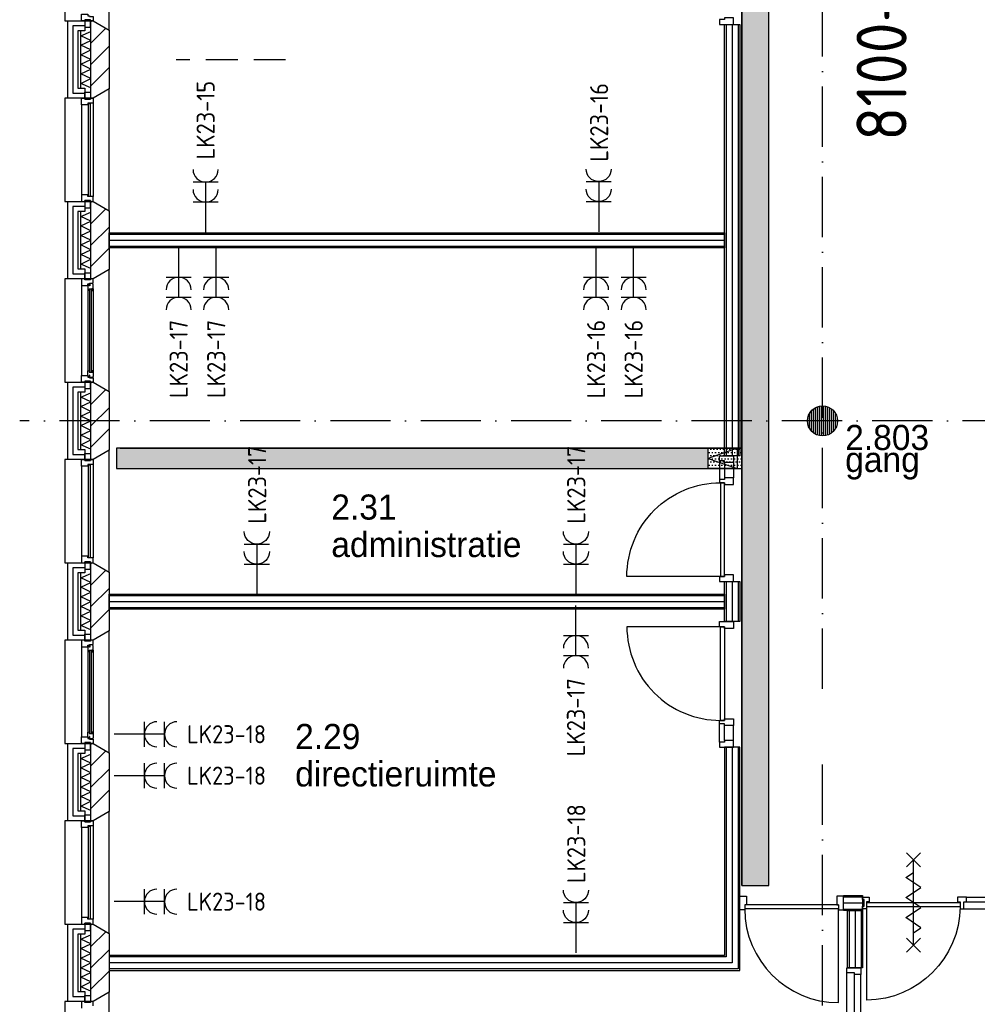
# Model space of a CAD drawing. Header units: millimetres. Extents: x -6587 to 112885, y 244 to 84344.
# Tile 33 of 57: x 67198 to 76742, y 14294 to 24104. Entities that reach past the tile are written whole.
import ezdxf
from ezdxf.enums import TextEntityAlignment as Align

# ---------------------------------------------------------------- set-up
doc = ezdxf.new("R2010")
doc.units = ezdxf.units.MM
doc.header["$LTSCALE"] = 100
doc.linetypes.add('DASHDOT', pattern=[9, 6, -1.5, 0, -1.5])
doc.linetypes.add('HIDDEN2', pattern=[4.7625, 3.175, -1.5875])
doc.layers.get('0').update_dxf_attribs({"color": 9, "linetype": 'CONTINUOUS'})
for name, color, linetype in [('AL$1----_TEKST', 7, 'CONTINUOUS'), ('AL$7----_STRAMIEN', 1, 'DASHDOT'), ('AL21----_BUITENWAND', 4, 'CONTINUOUS'), ('AL21K---_ISOLATIE', 1, 'CONTINUOUS'), ('AL22----_BINNENWAND', 7, 'CONTINUOUS'), ('AL28----_KONSTRUKTIE', 3, 'CONTINUOUS'), ('AL31----_BUITENKOZ', 7, 'CONTINUOUS'), ('AL32----_BINNENKOZ', 7, 'CONTINUOUS'), ('AL32----_DRAAIRICHTING', 1, 'CONTINUOUS'), ('ALL-----_REFLIJNEN', 8, 'CONTINUOUS'), ('ALXA3---_VOLZWART', 14, 'CONTINUOUS'), ('ALXAA---_GEWBETON', 12, 'CONTINUOUS'), ('ALXAB---_PREFABBETON', 1, 'CONTINUOUS'), ('BL$2----', 7, 'CONTINUOUS'), ('BOUW', 8, 'CONTINUOUS'), ('EB62203-_ATTRIB', 2, 'CONTINUOUS'), ('EL62203-_KRACHT-WCD230', 3, 'CONTINUOUS'), ('KABELGOOT1', 8, 'CONTINUOUS'), ('LIJN025', 10, 'CONTINUOUS')]:
    doc.layers.add(name, color=color, linetype=linetype)
doc.styles.add('1_8', font='iso', dxfattribs={"width": 0.7, "height": 1.8})
doc.styles.add('2_0', font='iso', dxfattribs={"height": 200})
doc.styles.add('BURO-025', font='BUROFONT.shx', dxfattribs={"height": 250})
doc.styles.add('NORATT', font='isocp.shx')
doc.styles.get("Standard").update_dxf_attribs({"font": 'iso.shx'})
pattern_1 = [(0, (-1717.716, 188607.497), (15.875, 31.75), [0, -31.75])]

# ---------------------------------------------------------------- blocks, each defined once
blk = doc.blocks.new('ES3W2A')
for p, q in [((1.25, 2), (-1.25, 2)), ((0, 2), (0, -3)), ((1.25, 0), (-1.25, 0))]:
    blk.add_line(p, q)
for centre in [(0, 3.25), (0, 1.25)]:
    blk.add_arc(centre, 1.25, 180, 0)
at = {"color": 0, "style": 'NORATT'}
for tag, flags, p in [('VERMOGEN', 9, (-2.5, 5)), ('GROEP', 8, (0, 5)), ('SCHAK', 8, (2.5, 5)), ('GELIJK', 9, (5, 5)), ('KAST', 9, (7, 5)), ('TAL', 8, (2.5, 5))]:
    blk.add_attdef(tag, text='', height=1.8, rotation=90, dxfattribs=dict(at, flags=flags)).set_placement(p, align=Align.MIDDLE_CENTER)
at = {"color": 0, "style": 'NORATT', "flags": 8}
blk.add_attdef('DOEL', text='', height=1.8, rotation=90, dxfattribs=at).set_placement((-2.5, 5), align=Align.MIDDLE_LEFT)
at = {"color": 0, "style": 'NORATT', "flags": 9}
blk.add_attdef('M_CODE', text='', height=1.8, dxfattribs=at).set_placement((0, 0), align=Align.MIDDLE_CENTER)
blk = doc.blocks.new('EH100000')
at = {"linetype": 'ByBlock'}
for p, q in [((1, 0.5), (0, 0.5)), ((1, 0.5, 1), (0, 0.5, 1)), ((0, -0.5, 1), (1, -0.5, 1)), ((1, -0.5), (0, -0.5))]:
    blk.add_line(p, q, dxfattribs=at)
at = {"linetype": 'ByBlock', "invisible_edges": 15}
for points in [[(1, -0.5), (0, -0.5), (0, 0.5), (1, 0.5)], [(0, 0.5), (1, 0.5), (1, 0.5, 1), (0, 0.5, 1)], [(0, -0.5, 1), (1, -0.5, 1), (1, -0.5), (0, -0.5)]]:
    blk.add_3dface(points, dxfattribs=at)
at = {"linetype": 'ByBlock', "style": '2_0', "flags": 8}
blk.add_attdef('FUNCTIE', text='', height=0.5, dxfattribs=at).set_placement((0.5, 0), align=Align.MIDDLE)
at = {"linetype": 'ByBlock', "flags": 9}
blk.add_attdef('SCHOT', text='', height=0.5, dxfattribs=at).set_placement((0.5, 0), align=Align.MIDDLE)
blk = doc.blocks.new('EH100005')
blk.add_lwpolyline([(-1, -0.5), (0, -0.5), (0, 0.5), (-1, 0.5)])
at = {"style": '2_0', "flags": 9}
blk.add_attdef('HULPSTUK', text='', height=0.5, dxfattribs=at).set_placement((0, 0), align=Align.MIDDLE)
blk = doc.blocks.new('EH100001')
at = {"linetype": 'ByBlock'}
for p, q in [((1, 0.5, 1), (0, 0.5, 1)), ((0, -0.5, 1), (1, -0.5, 1))]:
    blk.add_line(p, q, dxfattribs=at)
blk.add_lwpolyline([(0, -0.5), (1, 0), (0, 0.5)], dxfattribs=at)
blk.add_lwpolyline([(0, -0.5), (1, 0), (0, 0.5)], dxfattribs=at)
blk.add_lwpolyline([(1, -0.5), (0, -0.5), (0, 0.5), (1, 0.5)], close=True, dxfattribs=at)
at = {"linetype": 'ByBlock', "invisible_edges": 15}
for points in [[(1, -0.5), (0, -0.5), (0, 0.5), (1, 0.5)], [(0, 0.5), (1, 0.5), (1, 0.5, 1), (0, 0.5, 1)], [(0, -0.5, 1), (1, -0.5, 1), (1, -0.5), (0, -0.5)]]:
    blk.add_3dface(points, dxfattribs=at)
at = {"style": '2_0', "flags": 8}
blk.add_attdef('FUNCTIE', text='', height=0.5, dxfattribs=at).set_placement((0.5, 0), align=Align.MIDDLE)
at = {"flags": 9}
blk.add_attdef('SCHOT', text='', height=0.5, dxfattribs=at).set_placement((0.5, 0), align=Align.MIDDLE)
blk = doc.blocks.new('A$Cb38f1ce1')
at = {"layer": 'ALXAA---_GEWBETON'}
h = blk.add_hatch(dxfattribs=at)
h.set_pattern_fill('GEWPBET', color=8, scale=100, angle=90, style=0)
h.set_pattern_definition([(90, (71947.848, 13579.993), (-20, 6e-15), [])])
edge = h.paths.add_edge_path()
edge.add_arc((71947.8, 13580), 150, 0, 360)
at = {"layer": 'KABELGOOT1'}
h = blk.add_hatch(dxfattribs=at)
h.set_pattern_fill('DOTS', color=256, scale=20, style=0)
h.set_pattern_definition(pattern_1)
h.paths.add_polyline_path([(71413.3, 22443.6), (71143.3, 22443.6), (71143.3, 8950.6), (71413.3, 8950.6)])
h = blk.add_hatch(dxfattribs=at)
h.set_pattern_fill('DOTS', color=256, scale=20, style=0)
h.set_pattern_definition(pattern_1)
h.paths.add_polyline_path([(70808.7, 13106.9), (70808.7, 13306.6), (64912.3, 13306.6), (64912.3, 13106.9)])
h = blk.add_hatch(dxfattribs=at)
h.set_pattern_fill('DOTS', color=256, scale=20, style=0)
h.set_pattern_definition([(0, (-1717.716, 190607.497), (15.875, 31.75), [0, -31.75])])
h.paths.add_polyline_path([(70808.9, 13306.9), (70808.9, 13106.6), (71141.3, 13106.6), (71141.3, 13306.6), (71081.3, 13306.6), (71081.3, 13306.9)])
at = {"layer": 'AL$7----_STRAMIEN', "color": 1}
for p, q in [((71947.7, 10911), (71947.7, 31816.9)), ((82044.9, 13580), (63947, 13580)), ((71947.7, 1456.2), (71947.7, 10284.5))]:
    blk.add_line(p, q, dxfattribs=at)
at = {"layer": 'AL21----_BUITENWAND', "color": 8}
for p, q in [((64427.7, 16795), (64427.7, 17565)), ((64427.7, 17565), (64596.7, 17565)), ((64596.7, 17565), (64596.7, 17465)), ((64596.7, 17465), (64527.7, 17465)), ((64527.7, 17465), (64527.7, 16895)), ((64527.7, 16895), (64596.7, 16895)), ((64596.7, 16895), (64596.7, 16795)), ((64596.7, 16795), (64427.7, 16795)), ((64427.7, 14995), (64427.7, 15765)), ((64427.7, 15765), (64596.7, 15765)), ((64596.7, 15765), (64596.7, 15665)), ((64596.7, 15665), (64527.7, 15665)), ((64527.7, 15665), (64527.7, 15095)), ((64527.7, 15095), (64596.7, 15095)), ((64596.7, 15095), (64596.7, 14995)), ((64596.7, 14995), (64427.7, 14995)), ((64427.7, 13195), (64427.7, 13965)), ((64427.7, 13965), (64596.7, 13965)), ((64596.7, 13965), (64596.7, 13865)), ((64596.7, 13865), (64527.7, 13865)), ((64527.7, 13865), (64527.7, 13295)), ((64527.7, 13295), (64596.7, 13295)), ((64596.7, 13295), (64596.7, 13195)), ((64596.7, 13195), (64427.7, 13195)), ((64427.7, 11395), (64427.7, 12165)), ((64427.7, 12165), (64596.7, 12165)), ((64596.7, 12165), (64596.7, 12065)), ((64596.7, 12065), (64527.7, 12065)), ((64527.7, 12065), (64527.7, 11495)), ((64527.7, 11495), (64596.7, 11495)), ((64596.7, 11495), (64596.7, 11395)), ((64596.7, 11395), (64427.7, 11395)), ((64427.7, 9595), (64427.7, 10365)), ((64427.7, 10365), (64596.7, 10365)), ((64596.7, 10365), (64596.7, 10265)), ((64596.7, 10265), (64527.7, 10265)), ((64527.7, 10265), (64527.7, 9695)), ((64527.7, 9695), (64596.7, 9695)), ((64596.7, 9695), (64596.7, 9595)), ((64596.7, 9595), (64427.7, 9595)), ((64427.7, 7795), (64427.7, 8565)), ((64427.7, 8565), (64596.7, 8565)), ((64596.7, 8565), (64596.7, 8465)), ((64596.7, 8465), (64527.7, 8465)), ((64527.7, 8465), (64527.7, 7895)), ((64527.7, 7895), (64596.7, 7895)), ((64596.7, 7895), (64596.7, 7795)), ((64596.7, 7795), (64427.7, 7795))]:
    blk.add_line(p, q, dxfattribs=at)
at = {"layer": 'AL21K---_ISOLATIE', "color": 8, "linetype": 'Continuous'}
for p, q in [((64557.7, 16895), (64557.7, 17465)), ((64557.7, 17417.5), (64657.7, 17460.8)), ((64657.7, 16895), (64657.7, 17465)), ((64657.7, 17370), (64557.7, 17417.5)), ((64557.7, 17322.5), (64657.7, 17370)), ((64657.7, 17275), (64557.7, 17322.5)), ((64557.7, 17227.5), (64657.7, 17275)), ((64657.7, 17180), (64557.7, 17227.5)), ((64557.7, 17132.5), (64657.7, 17180)), ((64657.7, 17085), (64557.7, 17132.5)), ((64557.7, 17037.5), (64657.7, 17085)), ((64657.7, 16990), (64557.7, 17037.5)), ((64557.7, 16942.5), (64657.7, 16990)), ((64657.7, 16899.2), (64557.7, 16942.5)), ((64557.7, 15095), (64557.7, 15665)), ((64557.7, 15617.5), (64657.7, 15660.8)), ((64657.7, 15570), (64557.7, 15617.5)), ((64657.7, 15095), (64657.7, 15665)), ((64557.7, 15522.5), (64657.7, 15570)), ((64657.7, 15475), (64557.7, 15522.5)), ((64557.7, 15427.5), (64657.7, 15475)), ((64657.7, 15380), (64557.7, 15427.5)), ((64557.7, 15332.5), (64657.7, 15380)), ((64657.7, 15285), (64557.7, 15332.5)), ((64557.7, 15237.5), (64657.7, 15285)), ((64657.7, 15190), (64557.7, 15237.5)), ((64557.7, 15142.5), (64657.7, 15190)), ((64657.7, 15099.2), (64557.7, 15142.5)), ((64557.7, 13295), (64557.7, 13865)), ((64557.7, 13817.5), (64657.7, 13860.8)), ((64657.7, 13295), (64657.7, 13865)), ((64657.7, 13770), (64557.7, 13817.5)), ((64557.7, 13722.5), (64657.7, 13770)), ((64657.7, 13675), (64557.7, 13722.5)), ((64557.7, 13627.5), (64657.7, 13675)), ((64657.7, 13580), (64557.7, 13627.5)), ((64557.7, 13532.5), (64657.7, 13580)), ((64657.7, 13485), (64557.7, 13532.5)), ((64557.7, 13437.5), (64657.7, 13485)), ((64657.7, 13390), (64557.7, 13437.5)), ((64557.7, 13342.5), (64657.7, 13390)), ((64657.7, 13299.2), (64557.7, 13342.5)), ((64557.7, 11495), (64557.7, 12065)), ((64557.7, 12017.5), (64657.7, 12060.8)), ((64657.7, 11970), (64557.7, 12017.5)), ((64557.7, 11922.5), (64657.7, 11970)), ((64657.7, 11495), (64657.7, 12065)), ((64657.7, 11875), (64557.7, 11922.5)), ((64557.7, 11827.5), (64657.7, 11875)), ((64657.7, 11780), (64557.7, 11827.5)), ((64557.7, 11732.5), (64657.7, 11780)), ((64657.7, 11685), (64557.7, 11732.5)), ((64557.7, 11637.5), (64657.7, 11685)), ((64657.7, 11590), (64557.7, 11637.5)), ((64557.7, 11542.5), (64657.7, 11590)), ((64657.7, 11499.2), (64557.7, 11542.5)), ((64557.7, 9695), (64557.7, 10265)), ((64557.7, 10217.5), (64657.7, 10260.8)), ((64657.7, 10170), (64557.7, 10217.5)), ((64657.7, 9695), (64657.7, 10265)), ((64557.7, 10122.5), (64657.7, 10170)), ((64657.7, 10075), (64557.7, 10122.5)), ((64557.7, 10027.5), (64657.7, 10075)), ((64657.7, 9980), (64557.7, 10027.5)), ((64557.7, 9932.5), (64657.7, 9980)), ((64657.7, 9885), (64557.7, 9932.5)), ((64557.7, 9837.5), (64657.7, 9885)), ((64657.7, 9790), (64557.7, 9837.5)), ((64557.7, 9742.5), (64657.7, 9790)), ((64657.7, 9699.2), (64557.7, 9742.5)), ((64557.7, 7895), (64557.7, 8465)), ((64557.7, 8417.5), (64657.7, 8460.8)), ((64657.7, 7895), (64657.7, 8465)), ((64657.7, 8370), (64557.7, 8417.5)), ((64557.7, 8322.5), (64657.7, 8370)), ((64657.7, 8275), (64557.7, 8322.5)), ((64557.7, 8227.5), (64657.7, 8275)), ((64657.7, 8180), (64557.7, 8227.5)), ((64557.7, 8132.5), (64657.7, 8180)), ((64657.7, 8085), (64557.7, 8132.5)), ((64557.7, 8037.5), (64657.7, 8085)), ((64657.7, 7990), (64557.7, 8037.5)), ((64557.7, 7942.5), (64657.7, 7990)), ((64657.7, 7899.2), (64557.7, 7942.5))]:
    blk.add_line(p, q, dxfattribs=at)
at = {"layer": 'AL22----_BINNENWAND', "color": 8}
for p, q in [((70972.7, 13231.1), (70972.7, 17528.9)), ((70972.7, 17528.9), (71122.7, 17528.9)), ((71122.7, 17528.9), (71122.7, 13231.1)), ((64837.7, 15455), (70972.7, 15455)), ((64837.7, 15305), (64837.7, 15455)), ((70972.7, 15455), (70972.7, 15305)), ((70972.7, 15305), (64837.7, 15305)), ((71122.7, 13231.1), (70972.7, 13231.1)), ((70972.7, 11580), (70972.7, 11980)), ((70972.7, 11980), (71122.7, 11980)), ((71122.7, 11980), (71122.7, 11580)), ((64837.7, 11855), (70972.7, 11855)), ((64837.7, 11705), (64837.7, 11855)), ((70972.7, 11855), (70972.7, 11705)), ((70972.7, 11705), (64837.7, 11705)), ((71122.7, 11580), (70972.7, 11580)), ((70972.7, 10328.9), (70972.7, 8255)), ((71122.7, 10328.9), (70972.7, 10328.9)), ((71122.7, 8105), (71122.7, 10328.9)), ((70972.7, 8255), (64837.7, 8255)), ((64837.7, 8255), (64837.7, 8105)), ((64837.7, 8105), (71122.7, 8105))]:
    blk.add_line(p, q, dxfattribs=at)
at = {"layer": 'AL22----_BINNENWAND', "color": 8, "linetype": 'Continuous'}
for p, q in [((70987.7, 17528.9), (70987.7, 13231.1)), ((71107.7, 17528.9), (71107.7, 13231.1)), ((64837.7, 15440), (70972.7, 15440)), ((64837.7, 15320), (70972.7, 15320)), ((70987.7, 11980), (70987.7, 11580)), ((71107.7, 11980), (71107.7, 11580)), ((64837.7, 11840), (70972.7, 11840)), ((64837.7, 11720), (70972.7, 11720)), ((70987.7, 10328.9), (70987.7, 8240)), ((71107.7, 10328.9), (71107.7, 8120)), ((70987.7, 8240), (64837.7, 8240)), ((71107.7, 8120), (64837.7, 8120))]:
    blk.add_line(p, q, dxfattribs=at)
at = {"layer": 'AL28----_KONSTRUKTIE', "color": 8}
for p, q in [((64657.7, 17565), (64677.7, 17565)), ((64657.7, 16795), (64657.7, 17565)), ((64677.7, 17565), (64837.7, 17472.6)), ((64837.7, 17472.6), (64837.7, 16887.4)), ((64837.7, 16887.4), (64677.7, 16795)), ((64677.7, 16795), (64657.7, 16795)), ((64657.7, 15765), (64677.7, 15765)), ((64657.7, 14995), (64657.7, 15765)), ((64677.7, 15765), (64837.7, 15672.6)), ((64837.7, 15672.6), (64837.7, 15087.4)), ((64837.7, 15087.4), (64677.7, 14995)), ((64677.7, 14995), (64657.7, 14995)), ((64657.7, 13965), (64677.7, 13965)), ((64657.7, 13195), (64657.7, 13965)), ((64677.7, 13965), (64837.7, 13872.6)), ((64837.7, 13872.6), (64837.7, 13287.4)), ((64837.7, 13287.4), (64677.7, 13195)), ((64677.7, 13195), (64657.7, 13195)), ((64657.7, 12165), (64677.7, 12165)), ((64657.7, 11395), (64657.7, 12165)), ((64677.7, 12165), (64837.7, 12072.6)), ((64837.7, 12072.6), (64837.7, 11487.4)), ((64837.7, 11487.4), (64677.7, 11395)), ((64677.7, 11395), (64657.7, 11395)), ((64657.7, 10365), (64677.7, 10365)), ((64657.7, 9595), (64657.7, 10365)), ((64677.7, 10365), (64837.7, 10272.6)), ((64837.7, 10272.6), (64837.7, 9687.4)), ((64837.7, 9687.4), (64677.7, 9595)), ((64677.7, 9595), (64657.7, 9595)), ((64657.7, 8565), (64677.7, 8565)), ((64657.7, 7795), (64657.7, 8565)), ((64677.7, 8565), (64837.7, 8472.6)), ((64837.7, 8472.6), (64837.7, 7887.4)), ((64837.7, 7887.4), (64677.7, 7795)), ((64677.7, 7795), (64657.7, 7795))]:
    blk.add_line(p, q, dxfattribs=at)
blk.add_circle((71947.8, 13580), 150, dxfattribs=at)
at = {"layer": 'AL31----_BUITENKOZ', "color": 8}
for p, q in [((64596.7, 7785), (64596.7, 7856)), ((64596.7, 7856), (64652.7, 7856)), ((64652.7, 7856), (64652.7, 7785)), ((64837.7, 7887.4), (64677.7, 7795)), ((64837.7, 6672.6), (64837.7, 7887.4)), ((64677.7, 7795), (64397.7, 7795)), ((64397.7, 7795), (64397.7, 6765)), ((64596.7, 7795), (64563.7, 7795)), ((64563.7, 7795), (64563.7, 7728)), ((64596.7, 7785), (64596.7, 7795)), ((64652.7, 7785), (64596.7, 7785)), ((64652.7, 7785), (64596.7, 7785)), ((64677.7, 7795), (64652.7, 7795)), ((64652.7, 7795), (64652.7, 7785)), ((64677.7, 7751), (64677.7, 7795))]:
    blk.add_line(p, q, dxfattribs=at)
for points in [[(64677.7, 17565), (64837.7, 17472.6), (64837.7, 18687.4), (64677.7, 18595), (64397.7, 18595), (64397.7, 17565)], [(64677.7, 17565), (64652.7, 17565), (64652.7, 17575), (64596.7, 17575), (64596.7, 17565), (64563.7, 17565), (64563.7, 17632), (64626.7, 17632), (64626.7, 17615), (64641.7, 17615), (64641.7, 17609), (64677.7, 17609)], [(64652.7, 17575), (64596.7, 17575), (64596.7, 17504), (64652.7, 17504)], [(64677.7, 15765), (64837.7, 15672.6), (64837.7, 16887.4), (64677.7, 16795), (64397.7, 16795), (64397.7, 15765)], [(64652.7, 16785), (64596.7, 16785), (64596.7, 16856), (64652.7, 16856)], [(64652.7, 15775), (64596.7, 15775), (64596.7, 15704), (64652.7, 15704)], [(64677.7, 13965), (64837.7, 13872.6), (64837.7, 15087.4), (64677.7, 14995), (64397.7, 14995), (64397.7, 13965)], [(64652.7, 14985), (64596.7, 14985), (64596.7, 15056), (64652.7, 15056)], [(64677.7, 14995), (64652.7, 14995), (64652.7, 14985), (64596.7, 14985), (64596.7, 14995), (64563.7, 14995), (64563.7, 14928), (64626.7, 14928), (64626.7, 14945), (64641.7, 14945), (64641.7, 14951), (64677.7, 14951)], [(64680.7, 14938.3), (64676.4, 14940.7), (64676.4, 14947.8), (64646.7, 14947.8), (64646.7, 14925.3), (64641.7, 14925.3), (64641.7, 14933.3), (64626.7, 14933.3), (64626.7, 14928), (64626.7, 14880.9), (64639.7, 14878.8), (64639.7, 14895.8), (64680.7, 14895.8)], [(64678.4, 14895.8), (64664.8, 14895.8), (64664.8, 14878.8), (64678.4, 14878.8)], [(64677.7, 13965), (64652.7, 13965), (64652.7, 13975), (64596.7, 13975), (64596.7, 13965), (64563.7, 13965), (64563.7, 14032), (64626.7, 14032), (64626.7, 14015), (64641.7, 14015), (64641.7, 14009), (64677.7, 14009)], [(64680.7, 14021.7), (64676.4, 14019.2), (64676.4, 14012.2), (64646.7, 14012.2), (64646.7, 14034.7), (64641.7, 14034.7), (64641.7, 14026.7), (64626.7, 14026.7), (64626.7, 14032), (64626.7, 14079.1), (64639.7, 14081.2), (64639.7, 14064.2), (64680.7, 14064.2)], [(64678.4, 14064.2), (64664.8, 14064.2), (64664.8, 14081.2), (64678.4, 14081.2)], [(64652.7, 13975), (64596.7, 13975), (64596.7, 13904), (64652.7, 13904)], [(64677.7, 12165), (64837.7, 12072.6), (64837.7, 13287.4), (64677.7, 13195), (64397.7, 13195), (64397.7, 12165)], [(64652.7, 13185), (64596.7, 13185), (64596.7, 13256), (64652.7, 13256)], [(64652.7, 12175), (64596.7, 12175), (64596.7, 12104), (64652.7, 12104)], [(64677.7, 10365), (64837.7, 10272.6), (64837.7, 11487.4), (64677.7, 11395), (64397.7, 11395), (64397.7, 10365)], [(64677.7, 11395), (64652.7, 11395), (64652.7, 11385), (64596.7, 11385), (64596.7, 11395), (64563.7, 11395), (64563.7, 11328), (64626.7, 11328), (64626.7, 11345), (64641.7, 11345), (64641.7, 11351), (64677.7, 11351)], [(64652.7, 11385), (64596.7, 11385), (64596.7, 11456), (64652.7, 11456)], [(64680.7, 11338.3), (64676.4, 11340.7), (64676.4, 11347.8), (64646.7, 11347.8), (64646.7, 11325.3), (64641.7, 11325.3), (64641.7, 11333.3), (64626.7, 11333.3), (64626.7, 11328), (64626.7, 11280.9), (64639.7, 11278.8), (64639.7, 11295.8), (64680.7, 11295.8)], [(64678.4, 11295.8), (64664.8, 11295.8), (64664.8, 11278.8), (64678.4, 11278.8)], [(64677.7, 10365), (64652.7, 10365), (64652.7, 10375), (64596.7, 10375), (64596.7, 10365), (64563.7, 10365), (64563.7, 10432), (64626.7, 10432), (64626.7, 10415), (64641.7, 10415), (64641.7, 10409), (64677.7, 10409)], [(64680.7, 10421.7), (64676.4, 10419.2), (64676.4, 10412.2), (64646.7, 10412.2), (64646.7, 10434.7), (64641.7, 10434.7), (64641.7, 10426.7), (64626.7, 10426.7), (64626.7, 10432), (64626.7, 10479.1), (64639.7, 10481.2), (64639.7, 10464.2), (64680.7, 10464.2)], [(64678.4, 10464.2), (64664.8, 10464.2), (64664.8, 10481.2), (64678.4, 10481.2)], [(64652.7, 10375), (64596.7, 10375), (64596.7, 10304), (64652.7, 10304)], [(64677.7, 8565), (64837.7, 8472.6), (64837.7, 9687.4), (64677.7, 9595), (64397.7, 9595), (64397.7, 8565)], [(64652.7, 9585), (64596.7, 9585), (64596.7, 9656), (64652.7, 9656)], [(64652.7, 8575), (64596.7, 8575), (64596.7, 8504), (64652.7, 8504)]]:
    blk.add_lwpolyline(points, close=True, dxfattribs=at)
at = {"layer": 'AL31----_BUITENKOZ', "color": 8, "linetype": 'Continuous'}
for points in [[(64677.7, 16745), (64677.7, 16745), (64626.7, 16745), (64626.7, 16728), (64563.7, 16728), (64563.7, 16728), (64563.7, 16728), (64563.7, 16728), (64563.7, 16728), (64563.7, 16795), (64596.7, 16795), (64596.7, 16785), (64652.7, 16785), (64652.7, 16795), (64652.7, 16795), (64677.7, 16795)], [(64651.7, 16740), (64630.7, 16740), (64630.7, 15820), (64651.7, 15820)], [(64677.7, 15815), (64677.7, 15815), (64626.7, 15815), (64626.7, 15832), (64563.7, 15832), (64563.7, 15832), (64563.7, 15832), (64563.7, 15832), (64563.7, 15832), (64563.7, 15765), (64596.7, 15765), (64596.7, 15775), (64652.7, 15775), (64652.7, 15765), (64652.7, 15765), (64677.7, 15765)], [(64662.7, 14893.8), (64641.7, 14893.8), (64641.7, 14066.2), (64662.7, 14066.2)], [(64677.7, 13145), (64677.7, 13145), (64626.7, 13145), (64626.7, 13128), (64563.7, 13128), (64563.7, 13128), (64563.7, 13128), (64563.7, 13128), (64563.7, 13128), (64563.7, 13195), (64596.7, 13195), (64596.7, 13185), (64652.7, 13185), (64652.7, 13195), (64652.7, 13195), (64677.7, 13195)], [(64651.7, 13140), (64630.7, 13140), (64630.7, 12220), (64651.7, 12220)], [(64677.7, 12215), (64677.7, 12215), (64626.7, 12215), (64626.7, 12232), (64563.7, 12232), (64563.7, 12232), (64563.7, 12232), (64563.7, 12232), (64563.7, 12232), (64563.7, 12165), (64596.7, 12165), (64596.7, 12175), (64652.7, 12175), (64652.7, 12165), (64652.7, 12165), (64677.7, 12165)], [(64662.7, 11293.8), (64641.7, 11293.8), (64641.7, 10466.2), (64662.7, 10466.2)], [(64677.7, 9545), (64677.7, 9545), (64626.7, 9545), (64626.7, 9528), (64563.7, 9528), (64563.7, 9528), (64563.7, 9528), (64563.7, 9528), (64563.7, 9528), (64563.7, 9595), (64596.7, 9595), (64596.7, 9585), (64652.7, 9585), (64652.7, 9595), (64652.7, 9595), (64677.7, 9595)], [(64651.7, 9540), (64630.7, 9540), (64630.7, 8620), (64651.7, 8620)], [(64677.7, 8615), (64677.7, 8615), (64626.7, 8615), (64626.7, 8632), (64563.7, 8632), (64563.7, 8632), (64563.7, 8632), (64563.7, 8632), (64563.7, 8632), (64563.7, 8565), (64596.7, 8565), (64596.7, 8575), (64652.7, 8575), (64652.7, 8565), (64652.7, 8565), (64677.7, 8565)]]:
    blk.add_lwpolyline(points, close=True, dxfattribs=at)
at = {"layer": 'AL31----_BUITENKOZ', "color": 8}
for points in [[(64563.7, 16728), (64563.7, 15832)], [(64677.7, 16745), (64677.7, 15815)], [(64563.7, 14928), (64563.7, 14032)], [(64626.7, 14880.9), (64626.7, 14079.1)], [(64680.7, 14895.8), (64680.7, 14064.2)], [(64677.7, 13145), (64677.7, 12215)], [(64563.7, 13128), (64563.7, 12232)], [(64563.7, 11328), (64563.7, 10432)], [(64626.7, 11280.9), (64626.7, 10479.1)], [(64680.7, 11295.8), (64680.7, 10464.2)], [(64563.7, 9528), (64563.7, 8632)], [(64677.7, 9545), (64677.7, 8615)]]:
    blk.add_lwpolyline(points, dxfattribs=at)
at = {"layer": 'AL32----_BINNENKOZ', "color": 8}
for p, q in [((71122.7, 8707.5), (71122.7, 8846.5)), ((71122.7, 8846.5), (71189.7, 8846.5)), ((71189.7, 8846.5), (71189.7, 8758.5)), ((72106.7, 8758.5), (71172.7, 8758.5)), ((71189.7, 8758.5), (71172.7, 8758.5)), ((71172.7, 8758.5), (71172.7, 8707.5)), ((71172.7, 8707.5), (71122.7, 8707.5)), ((72106.7, 8718.5), (71172.7, 8718.5)), ((72190.7, 7031.7), (72190.7, 8081.7)), ((72266.7, 7048.7), (72266.7, 8064.7)), ((72329.7, 7048.7), (72329.7, 8064.7))]:
    blk.add_line(p, q, dxfattribs=at)
for points in [[(70972.2, 17595.9), (70972.2, 17578.9), (70921.2, 17578.9), (70921.2, 17528.9), (71060.2, 17528.9), (71060.2, 17595.9)], [(70972.2, 13164.1), (70972.2, 13181.1), (70921.2, 13181.1), (70921.2, 13231.1), (71060.2, 13231.1), (71060.2, 13164.1)], [(70972.2, 12964.1), (70932.2, 12964.1), (70932.2, 12030.1), (70972.2, 12030.1)], [(70972.2, 12047.1), (70972.2, 12030.1), (70921.2, 12030.1), (70921.2, 11980.1), (71060.2, 11980.1), (71060.2, 12047.1)], [(70972.2, 11512.9), (70972.2, 11529.9), (70921.2, 11529.9), (70921.2, 11579.9), (71060.2, 11579.9), (71060.2, 11512.9)], [(70972.2, 10595.9), (70932.2, 10595.9), (70932.2, 11529.9), (70972.2, 11529.9)], [(70972.2, 10395.9), (70972.2, 10378.9), (70921.2, 10378.9), (70921.2, 10328.9), (71060.2, 10328.9), (71060.2, 10395.9)]]:
    blk.add_lwpolyline(points, close=True, dxfattribs=at)
for points in [[(70921.2, 13181.1), (70921.2, 12997.1)], [(70972.2, 13164.1), (70972.2, 13014.1)], [(71060.2, 13164.1), (71060.2, 13014.1)], [(70921.2, 12997.1), (70921.2, 12964.1), (70972.2, 12964.1), (70972.2, 12947.1), (71060.2, 12947.1), (71060.2, 13014.1), (70972.2, 13014.1), (70972.2, 12997.1), (70921.2, 12997.1), (70921.2, 12964.1)], [(70921.2, 10562.9), (70921.2, 10595.9), (70972.2, 10595.9), (70972.2, 10612.9), (71060.2, 10612.9), (71060.2, 10545.9), (70972.2, 10545.9), (70972.2, 10562.9), (70921.2, 10562.9), (70921.2, 10595.9)], [(70921.2, 10378.9), (70921.2, 10562.9)], [(70972.2, 10395.9), (70972.2, 10545.9)], [(71060.2, 10395.9), (71060.2, 10545.9)]]:
    blk.add_lwpolyline(points, dxfattribs=at)
at = {"layer": 'AL32----_DRAAIRICHTING', "color": 8}
for points in [[(70932.2, 12030.1), (69998.2, 12030.1, -0.414214), (70932.2, 12964.1, -0.414214)], [(70932.2, 11529.9), (69998.2, 11529.9, 0.414214), (70932.2, 10595.9, 0.414214)]]:
    blk.add_lwpolyline(points, format="xyb", dxfattribs=at)
blk.add_arc((72106.7, 8718.5), 934, 180, 270, dxfattribs=at)
at = {"layer": 'ALL-----_REFLIJNEN', "color": 8, "linetype": 'Continuous'}
for p, q in [((64596.7, 17515), (64477.7, 17515)), ((64477.7, 17515), (64477.7, 16845)), ((71047.7, 17528.9), (71047.7, 13231.1)), ((64477.7, 16845), (64596.7, 16845)), ((64596.7, 15715), (64477.7, 15715)), ((64477.7, 15715), (64477.7, 15045)), ((64837.7, 15380), (70972.7, 15380)), ((64477.7, 15045), (64596.7, 15045)), ((64596.7, 13915), (64477.7, 13915)), ((64477.7, 13915), (64477.7, 13245)), ((64477.7, 13245), (64596.7, 13245)), ((64596.7, 12115), (64477.7, 12115)), ((64477.7, 12115), (64477.7, 11445)), ((71047.7, 11980), (71047.7, 11580)), ((64837.7, 11780), (70972.7, 11780)), ((64477.7, 11445), (64596.7, 11445)), ((64596.7, 10315), (64477.7, 10315)), ((64477.7, 10315), (64477.7, 9645)), ((71047.7, 10328.9), (71047.7, 8180)), ((64477.7, 9645), (64596.7, 9645)), ((72156.7, 8846.5), (72089.7, 8846.5)), ((72089.7, 8846.5), (72089.7, 8758.5)), ((72156.7, 8852), (72347.2, 8852)), ((72156.7, 8702), (72156.7, 8852)), ((72156.7, 8707.5), (72156.7, 8846.5)), ((72156.7, 8837), (72347.2, 8837)), ((72347.2, 8852), (72347.2, 8702)), ((72347.2, 8811), (72347.2, 8834)), ((72347.2, 8834), (72414.2, 8834)), ((72414.2, 8834), (72414.2, 8787)), ((73384.2, 8834), (73294.2, 8834)), ((73294.2, 8834), (73294.2, 8787)), ((73384.2, 8787), (73384.2, 8834)), ((73384.2, 8834), (73828.2, 8834)), ((72089.7, 8758.5), (72106.7, 8758.5)), ((72106.7, 8758.5), (72106.7, 8707.5)), ((72156.7, 8777), (72347.2, 8777)), ((72364.2, 8811), (72347.2, 8811)), ((72347.2, 8720), (72347.2, 8744)), ((72347.2, 8744), (72364.2, 8744)), ((72364.2, 8744), (72364.2, 8811)), ((72414.2, 8787), (72387.2, 8787)), ((72387.2, 8787), (72387.2, 8720)), ((72389.2, 8740), (72389.2, 8781)), ((72389.2, 8781), (73319.2, 8781)), ((73319.2, 8740), (72389.2, 8740)), ((73294.2, 8787), (73321.2, 8787)), ((73319.2, 8781), (73319.2, 8740)), ((73321.2, 8787), (73321.2, 8720)), ((73357.2, 8720), (73357.2, 8787)), ((73357.2, 8787), (73384.2, 8787)), ((73384.2, 8787), (73828.2, 8787)), ((72106.7, 7784.5), (72106.7, 8718.5)), ((72106.7, 8707.5), (72156.7, 8707.5)), ((72156.7, 8717), (72347.2, 8717)), ((72347.2, 8702), (72156.7, 8702)), ((72197.7, 8131.7), (72197.7, 8702)), ((72197.7, 8702), (72347.7, 8702)), ((72212.7, 8702), (72212.7, 8131.7)), ((72272.7, 8702), (72272.7, 8131.7)), ((72332.7, 8702), (72332.7, 8131.7)), ((72387.2, 8720), (72347.2, 8720)), ((72347.7, 8702), (72347.7, 8131.7)), ((73321.2, 8720), (73357.2, 8720)), ((73357.2, 8720), (73853.2, 8720)), ((64596.7, 8515), (64477.7, 8515)), ((64477.7, 8515), (64477.7, 7845)), ((71047.7, 8180), (64837.7, 8180)), ((72190.7, 8131.7), (72329.7, 8131.7)), ((72190.7, 8081.7), (72190.7, 8131.7)), ((72266.7, 8081.7), (72190.7, 8081.7)), ((72347.7, 8131.7), (72197.7, 8131.7)), ((72266.7, 8064.7), (72266.7, 8081.7)), ((72329.7, 8064.7), (72266.7, 8064.7)), ((72329.7, 8131.7), (72329.7, 8064.7)), ((64477.7, 7845), (64596.7, 7845))]:
    blk.add_line(p, q, dxfattribs=at)
for points in [[(72924.2, 9136), (72784.2, 9276)], [(72784.2, 9136), (72924.2, 9276)], [(72854.2, 8356), (72854.2, 9206)], [(72854.2, 8881), (72929.2, 8931), (72779.2, 9031), (72854.2, 9081)], [(72854.2, 8681), (72929.2, 8731), (72779.2, 8831), (72854.2, 8881)], [(72854.2, 8481), (72929.2, 8531), (72779.2, 8631), (72854.2, 8681)], [(72924.2, 8286), (72784.2, 8426)], [(72784.2, 8286), (72924.2, 8426)]]:
    blk.add_lwpolyline(points, dxfattribs=at)
blk.add_lwpolyline([(73319.2, 8740, -0.408724), (72389.2, 7810), (72389.2, 8740)], format="xyb", dxfattribs=at)
at = {"layer": 'ALXA3---_VOLZWART', "color": 8}
for p, q in [((64596.7, 17515), (64477.7, 17515)), ((64477.7, 17515), (64477.7, 16845)), ((64477.7, 16845), (64596.7, 16845)), ((64596.7, 15715), (64477.7, 15715)), ((64477.7, 15715), (64477.7, 15045)), ((64477.7, 15045), (64596.7, 15045)), ((64596.7, 13915), (64477.7, 13915)), ((64477.7, 13915), (64477.7, 13245)), ((64477.7, 13245), (64596.7, 13245)), ((64596.7, 12115), (64477.7, 12115)), ((64477.7, 12115), (64477.7, 11445)), ((64477.7, 11445), (64596.7, 11445)), ((64596.7, 10315), (64477.7, 10315)), ((64477.7, 10315), (64477.7, 9645)), ((64477.7, 9645), (64596.7, 9645)), ((64596.7, 8515), (64477.7, 8515)), ((64477.7, 8515), (64477.7, 7845)), ((64477.7, 7845), (64596.7, 7845))]:
    blk.add_line(p, q, dxfattribs=at)
at = {"layer": 'ALXAB---_PREFABBETON', "color": 8}
for p, q in [((64657.7, 17555.9), (64666.8, 17565)), ((64657.7, 17343.8), (64805.2, 17491.3)), ((64657.7, 17131.6), (64837.7, 17311.6)), ((64657.7, 16919.5), (64837.7, 17099.5)), ((64657.7, 15755.9), (64666.8, 15765)), ((64657.7, 15543.8), (64805.2, 15691.3)), ((64657.7, 15331.6), (64837.7, 15511.6)), ((64657.7, 15119.5), (64837.7, 15299.5)), ((64657.7, 13955.9), (64666.8, 13965)), ((64657.7, 13743.8), (64805.2, 13891.3)), ((64657.7, 13531.6), (64837.7, 13711.6)), ((64657.7, 13319.5), (64837.7, 13499.5)), ((64657.7, 12155.9), (64666.8, 12165)), ((64657.7, 11943.8), (64805.2, 12091.3)), ((64657.7, 11731.6), (64837.7, 11911.6)), ((64657.7, 11519.5), (64837.7, 11699.5)), ((64657.7, 10355.9), (64666.8, 10365)), ((64657.7, 10143.8), (64805.2, 10291.3)), ((64657.7, 9931.6), (64837.7, 10111.6)), ((64657.7, 9719.5), (64837.7, 9899.5)), ((64657.7, 8555.9), (64666.8, 8565)), ((64657.7, 8343.8), (64805.2, 8491.3)), ((64657.7, 8131.6), (64837.7, 8311.6)), ((64657.7, 7919.5), (64837.7, 8099.5))]:
    blk.add_line(p, q, dxfattribs=at)
at = {"layer": 'BL$2----', "color": 1, "linetype": 'HIDDEN2'}
blk.add_line((66596.6, 17175.4), (65504.9, 17175.4), dxfattribs=at)
at = {"layer": 'KABELGOOT1', "zscale": 60}
for name, p, xscale, yscale, rotation in [('EH100000', (71278.3, 22098.6, 3650), 13147.99999999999, 270, 270), ('EH100005', (64912.3, 13206.6, 3650), 60, 200, 180), ('EH100000', (71141.3, 13206.6, 3650), 6193, 200, 180), ('EH100005', (71279.3, 8950.6, 3650), 60, 270, 270)]:
    blk.add_blockref(name, p, dxfattribs=dict(at, xscale=xscale, yscale=yscale, rotation=rotation))
at = {"layer": 'KABELGOOT1', "extrusion": (0.707106, -0.000648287, 0.707107), "xscale": 410.1219330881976, "yscale": 200.0000000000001, "zscale": 60.00000000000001, "rotation": 89.99999999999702}
blk.add_blockref('EH100001', (13271.8, -47714.9, 52816.8), dxfattribs=at)
at = {"layer": 'AL$1----_TEKST', "color": 8}
blk.add_text('8100+', height=500, rotation=90, dxfattribs=at).set_placement((72786.6, 16370.3))
at = {"layer": 'BOUW', "style": 'BURO-025'}
for s, p in [('2.803', (72173.8, 13289.9)), ('gang', (72173.8, 13069.8)), ('2.31', (67052.4, 12596.6)), ('administratie', (67052.4, 12223.5)), ('2.29', (66691.9, 10310.8)), ('directieruimte', (66691.9, 9937.8))]:
    blk.add_text(s, height=250, dxfattribs=at).set_placement(p)

msp = doc.modelspace()

# ---------------------------------------------------------------- block references
at = {"layer": 'EL62203-_KRACHT-WCD230'}
ref = msp.add_blockref('ES3W2A', (69051, 22286.3, 1050), dxfattribs=dict(at, xscale=100, yscale=100, zscale=100, rotation=1.800160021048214e-10))
ref.add_attrib('GROEP', 'LK23-15', dxfattribs={"layer": 'EB62203-_ATTRIB', "color": 1, "height": 180, "rotation": 90, "style": '1_8', "flags": 8}).set_placement((69051, 22711.3, 1050), align=Align.MIDDLE_LEFT)
ref = msp.add_blockref('ES3W2A', (72968.3, 22291.2, 1050), dxfattribs=dict(at, xscale=-100, yscale=100, zscale=100))
ref.add_attrib('GROEP', 'LK23-16', dxfattribs={"layer": 'EB62203-_ATTRIB', "color": 1, "height": 180, "rotation": 90, "style": '1_8', "flags": 8}).set_placement((72973, 23472, 1050), align=Align.MIDDLE_RIGHT)
ref = msp.add_blockref('ES3W2A', (68782.7, 21538.1, 1050), dxfattribs=dict(at, xscale=100, yscale=100, zscale=100, rotation=180.0000000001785))
ref.add_attrib('GROEP', 'LK23-17', dxfattribs={"layer": 'EB62203-_ATTRIB', "color": 1, "height": 180, "rotation": 90, "style": '1_8', "flags": 8}).set_placement((68782.7, 21113.1, 1050), align=Align.MIDDLE_RIGHT)
ref = msp.add_blockref('ES3W2A', (69156.7, 21538.1, 1050), dxfattribs=dict(at, xscale=100, yscale=100, zscale=100, rotation=180.0000000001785))
ref.add_attrib('GROEP', 'LK23-17', dxfattribs={"layer": 'EB62203-_ATTRIB', "color": 1, "height": 180, "rotation": 90, "style": '1_8', "flags": 8}).set_placement((69156.7, 21113.1, 1050), align=Align.MIDDLE_RIGHT)
ref = msp.add_blockref('ES3W2A', (72942.7, 21538.1, 1050), dxfattribs=dict(at, xscale=100, yscale=100, zscale=100, rotation=180.0000000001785))
ref.add_attrib('GROEP', 'LK23-16', dxfattribs={"layer": 'EB62203-_ATTRIB', "color": 1, "height": 180, "rotation": 90, "style": '1_8', "flags": 8}).set_placement((72942.7, 21113.1, 1050), align=Align.MIDDLE_RIGHT)
ref = msp.add_blockref('ES3W2A', (73316.7, 21538.1, 1050), dxfattribs=dict(at, xscale=100, yscale=100, zscale=100, rotation=180.0000000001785))
ref.add_attrib('GROEP', 'LK23-16', dxfattribs={"layer": 'EB62203-_ATTRIB', "color": 1, "height": 180, "rotation": 90, "style": '1_8', "flags": 8}).set_placement((73316.7, 21113.1, 1050), align=Align.MIDDLE_RIGHT)
ref = msp.add_blockref('ES3W2A', (69561.7, 18679, 1050), dxfattribs=dict(at, xscale=-100, yscale=100, zscale=100))
ref.add_attrib('GROEP', 'LK23-17', dxfattribs={"layer": 'EB62203-_ATTRIB', "color": 1, "height": 180, "rotation": 90, "style": '1_8', "flags": 8}).set_placement((69565, 19861, 1050), align=Align.MIDDLE_RIGHT)
ref = msp.add_blockref('ES3W2A', (72741.4, 18679, 1050), dxfattribs=dict(at, xscale=-100, yscale=100, zscale=100))
ref.add_attrib('GROEP', 'LK23-17', dxfattribs={"layer": 'EB62203-_ATTRIB', "color": 1, "height": 180, "rotation": 90, "style": '1_8', "flags": 8}).set_placement((72744.7, 19861, 1050), align=Align.MIDDLE_RIGHT)
ref = msp.add_blockref('ES3W2A', (72741.4, 17968.6, 1050), dxfattribs=dict(at, xscale=100, yscale=100, zscale=100, rotation=180.0000000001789))
ref.add_attrib('GROEP', 'LK23-17', dxfattribs={"layer": 'EB62203-_ATTRIB', "color": 1, "height": 180, "rotation": 90, "style": '1_8', "flags": 8}).set_placement((72741.4, 17543.6, 1050), align=Align.MIDDLE_RIGHT)
ref = msp.add_blockref('ES3W2A', (68440.9, 16985.1, 1050), dxfattribs=dict(at, xscale=100, yscale=100, zscale=100, rotation=270.0000000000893))
ref.add_attrib('GROEP', 'LK23-18', dxfattribs={"layer": 'EB62203-_ATTRIB', "color": 1, "height": 180, "style": '1_8', "flags": 8}).set_placement((68865.9, 16985.1, 1050), align=Align.MIDDLE_LEFT)
ref = msp.add_blockref('ES3W2A', (68440.9, 16572.2, 1050), dxfattribs=dict(at, xscale=100, yscale=100, zscale=100, rotation=270.0000000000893))
ref.add_attrib('GROEP', 'LK23-18', dxfattribs={"layer": 'EB62203-_ATTRIB', "color": 1, "height": 180, "style": '1_8', "flags": 8}).set_placement((68865.9, 16572.2, 1050), align=Align.MIDDLE_LEFT)
ref = msp.add_blockref('ES3W2A', (72741.4, 15108.2, 1050), dxfattribs=dict(at, xscale=-100, yscale=100, zscale=100))
ref.add_attrib('GROEP', 'LK23-18', dxfattribs={"layer": 'EB62203-_ATTRIB', "color": 1, "height": 180, "rotation": 90, "style": '1_8', "flags": 8}).set_placement((72745, 16288, 1050), align=Align.MIDDLE_RIGHT)
ref = msp.add_blockref('ES3W2A', (68440.9, 15317.1, 1050), dxfattribs=dict(at, xscale=100, yscale=100, zscale=100, rotation=270.0000000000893))
ref.add_attrib('GROEP', 'LK23-18', dxfattribs={"layer": 'EB62203-_ATTRIB', "color": 1, "height": 180, "style": '1_8', "flags": 8}).set_placement((68865.9, 15317.1, 1050), align=Align.MIDDLE_LEFT)
at = {"layer": 'LIJN025'}
msp.add_blockref('A$Cb38f1ce1', (3251.2, 6526.8), dxfattribs=at)

doc.saveas('drawing.dxf')
